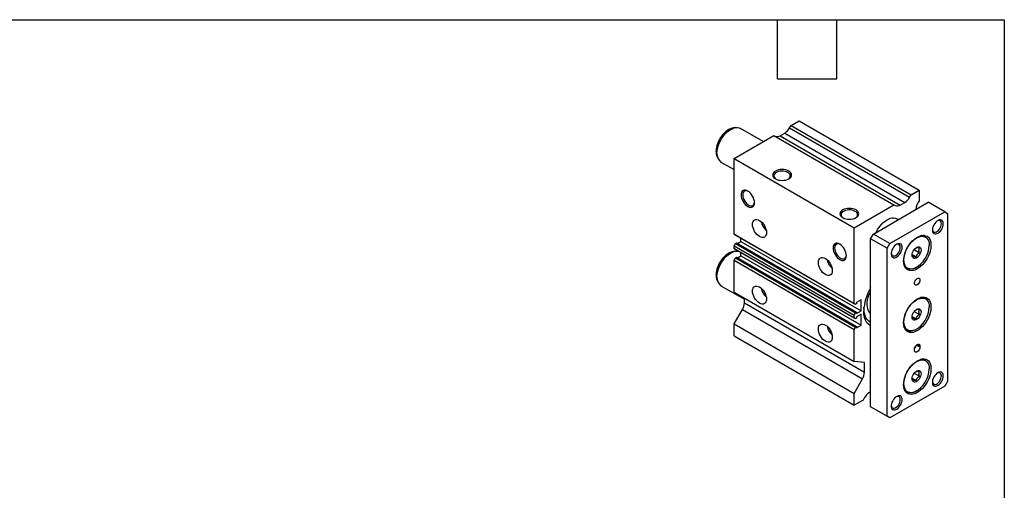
# Model space of a CAD drawing. Header units: millimetres. Extents: x 25 to 1092, y 25 to 838.
# Tile 5 of 5: x 585 to 1092, y 596 to 838. Entities that reach past the tile are written whole.
import ezdxf

# ---------------------------------------------------------------- set-up
doc = ezdxf.new("R2010")
doc.units = ezdxf.units.MM
doc.header["$LTSCALE"] = 4
doc.linetypes.add('SLD-Solid', pattern=[0])
doc.layers.add('TEXT', color=140, linetype='SLD-Solid', lineweight=25)

msp = doc.modelspace()

# ---------------------------------------------------------------- linework, layer by layer
for p, q in [((953.686, 782.61), (952.62, 782.465)), ((967.88, 775.422), (956.163, 782.186)), ((981.544, 782.465), (982.277, 783.733)), ((981.544, 782.465), (1043.416, 746.747)), ((982.277, 783.733), (986.519, 786.182)), ((982.277, 783.733), (1044.148, 748.015)), ((986.519, 786.182), (1048.391, 750.464)), ((952.932, 766.793), (973.438, 778.631)), ((973.438, 778.631), (1035.31, 742.913)), ((976.67, 778.455), (979.044, 779.826)), ((976.67, 778.455), (1038.542, 742.737)), ((979.044, 779.826), (1040.916, 744.108)), ((944.151, 767.794), (944.106, 767.908)), ((944.151, 767.794), (944.558, 766.799)), ((952.932, 727.746), (952.932, 766.793)), ((952.932, 766.793), (1014.803, 731.075)), ((946.164, 764.865), (952.932, 760.959)), ((1043.416, 746.747), (1044.148, 748.015)), ((1044.148, 748.015), (1048.391, 750.464)), ((1048.391, 750.464), (1048.391, 744.961)), ((1014.803, 731.075), (1035.31, 742.913)), ((1024.703, 727.809), (1052.987, 744.137)), ((1035.31, 742.913), (1036.042, 742.49)), ((1038.542, 742.737), (1040.916, 744.108)), ((1061.472, 739.239), (1052.987, 744.137)), ((1033.188, 722.911), (1061.472, 739.239)), ((1061.472, 739.239), (1062.887, 738.422)), ((1062.887, 738.422), (1062.887, 651.869)), ((1014.803, 692.028), (1014.803, 731.075)), ((1037.53, 735.214), (1036.774, 735.651)), ((952.932, 727.746), (1014.803, 692.028)), ((953.639, 727.337), (952.932, 727.746)), ((953.639, 727.337), (1015.511, 691.619)), ((1023.289, 725.36), (1024.703, 727.809)), ((1033.188, 722.911), (1024.703, 727.809)), ((1051.55, 726.544), (1050.519, 727.139)), ((952.932, 721.744), (953.639, 722.969)), ((952.932, 721.744), (1014.803, 686.026)), ((952.932, 720.389), (952.932, 721.744)), ((953.639, 722.969), (954.098, 723.234)), ((953.639, 722.969), (1015.511, 687.251)), ((954.098, 723.234), (1015.97, 687.516)), ((954.615, 722.936), (956.467, 724.006)), ((956.467, 724.006), (956.467, 725.704)), ((956.467, 724.006), (1018.339, 688.288)), ((1031.774, 720.461), (1023.289, 725.36)), ((1023.289, 638.806), (1023.289, 725.36)), ((1031.774, 720.461), (1033.188, 722.911)), ((953.686, 718.92), (952.62, 718.775)), ((952.932, 720.389), (1014.803, 684.671)), ((953.639, 719.98), (952.932, 720.389)), ((952.932, 714.387), (953.639, 715.612)), ((953.639, 719.98), (1015.511, 684.262)), ((953.639, 715.612), (954.098, 715.877)), ((953.639, 715.612), (1015.511, 679.894)), ((954.098, 715.877), (1015.97, 680.159)), ((954.608, 715.583), (956.467, 716.657)), ((956.467, 718.321), (956.163, 718.496)), ((956.467, 716.657), (956.467, 718.347)), ((956.467, 716.657), (1018.339, 680.939)), ((1031.774, 633.908), (1031.774, 720.461)), ((1044.692, 717.176), (1046.72, 716.005)), ((1045.769, 719.774), (1048.488, 718.204)), ((952.932, 714.387), (1014.803, 678.669)), ((952.932, 697.795), (952.932, 714.387)), ((1041.019, 710.684), (1042.05, 710.089)), ((944.151, 704.104), (944.106, 704.218)), ((944.151, 704.104), (944.558, 703.108)), ((946.164, 701.175), (958.235, 694.207)), ((952.932, 697.795), (1014.803, 662.077)), ((1051.55, 694.699), (1050.519, 695.294)), ((958.235, 692.341), (958.235, 694.733)), ((958.235, 692.341), (1020.107, 656.623)), ((1015.511, 691.619), (1014.803, 692.028)), ((1015.97, 691.885), (1015.511, 691.619)), ((1018.339, 693.84), (1015.97, 692.473)), ((1015.97, 692.473), (1015.97, 691.885)), ((1018.339, 688.288), (1018.339, 693.84)), ((952.932, 681.464), (957.199, 688.856)), ((957.199, 688.856), (1019.071, 653.138)), ((1014.803, 686.026), (1015.511, 687.251)), ((1014.803, 684.671), (1014.803, 686.026)), ((1015.511, 687.251), (1015.97, 687.516)), ((1015.97, 686.92), (1018.339, 688.288)), ((1015.97, 687.516), (1015.97, 686.92)), ((1018.339, 686.491), (1015.97, 685.124)), ((1015.97, 685.124), (1015.97, 684.528)), ((1018.339, 680.939), (1018.339, 686.491)), ((1044.692, 685.331), (1046.72, 684.16)), ((1045.769, 687.929), (1048.488, 686.359)), ((952.932, 681.464), (1014.803, 645.746)), ((952.932, 675.34), (952.932, 681.464)), ((1015.511, 684.262), (1014.803, 684.671)), ((1015.97, 684.528), (1015.511, 684.262)), ((1015.511, 679.894), (1015.97, 680.159)), ((1015.97, 679.571), (1018.339, 680.939)), ((1015.97, 680.159), (1015.97, 679.571)), ((952.932, 675.34), (1014.803, 639.622)), ((1014.803, 678.669), (1015.511, 679.894)), ((1014.803, 662.077), (1014.803, 678.669)), ((1041.019, 678.839), (1042.05, 678.244)), ((1047.013, 670.63), (1048.745, 669.63)), ((1047.33, 670.855), (1048.745, 670.038)), ((1048.745, 670.038), (1048.745, 669.63)), ((1045.916, 667.997), (1045.916, 668.405)), ((1020.107, 661.603), (1014.803, 662.077)), ((1020.107, 656.623), (1020.107, 661.603)), ((1051.55, 662.853), (1050.519, 663.449)), ((1045.769, 656.084), (1048.488, 654.514)), ((1014.803, 645.746), (1019.071, 653.138)), ((1044.692, 653.486), (1046.72, 652.315)), ((1062.887, 651.869), (1061.472, 649.419)), ((1014.803, 639.622), (1014.803, 645.746)), ((1023.289, 646.562), (1022.632, 646.183)), ((1061.472, 649.419), (1033.188, 633.091)), ((1041.019, 646.994), (1042.05, 646.398)), ((1019.4, 642.276), (1014.803, 639.622)), ((1020.132, 643.544), (1019.4, 642.276)), ((1031.774, 633.908), (1023.289, 638.806)), ((1024.703, 637.99), (1023.289, 638.806)), ((1033.188, 633.091), (1024.703, 637.99)), ((1033.188, 633.091), (1031.774, 633.908))]:
    msp.add_line(p, q)
at = {"flags": 128}
for points in [[(943.719, 770.249), (943.786, 771.365), (943.985, 772.536), (944.312, 773.738), (944.761, 774.946), (945.322, 776.135), (945.984, 777.281), (946.733, 778.362), (947.554, 779.354), (948.432, 780.238), (949.346, 780.996), (950.28, 781.612), (951.214, 782.074), (952.128, 782.372), (952.62, 782.465)], [(944.093, 769.444), (944.162, 770.62), (944.367, 771.853), (944.704, 773.118), (945.167, 774.391), (945.747, 775.647), (946.432, 776.862), (947.21, 778.013), (948.064, 779.075), (948.979, 780.03), (949.936, 780.858), (950.917, 781.544), (951.903, 782.073), (952.874, 782.436), (953.813, 782.626), (954.699, 782.638), (955.517, 782.473), (956.163, 782.186)], [(981.12, 760.206), (980.383, 760.555), (979.542, 760.815), (978.629, 760.974), (977.68, 761.028), (976.731, 760.974), (975.819, 760.815), (974.978, 760.555), (974.241, 760.206), (973.636, 759.78), (973.187, 759.295), (972.91, 758.768), (972.816, 758.22), (972.91, 757.673), (973.187, 757.146), (973.636, 756.66), (974.241, 756.235), (974.978, 755.886), (975.819, 755.626), (976.731, 755.466), (977.68, 755.412), (978.629, 755.466), (979.542, 755.626), (980.383, 755.886), (981.12, 756.235), (981.725, 756.66), (982.174, 757.146), (982.451, 757.673), (982.544, 758.22), (982.451, 758.768), (982.174, 759.295), (981.725, 759.78), (981.12, 760.206)], [(980.709, 759.494), (980.013, 759.82), (979.215, 760.054), (978.35, 760.188), (977.456, 760.215), (976.572, 760.134), (975.736, 759.949), (974.985, 759.667), (974.352, 759.302), (973.864, 758.868), (973.543, 758.386), (973.403, 757.875), (973.45, 757.359), (973.682, 756.86), (974.088, 756.399), (974.459, 756.117)], [(963.442, 743.986), (963.376, 744.799), (963.18, 745.657), (962.862, 746.527), (962.435, 747.376), (961.913, 748.171), (961.319, 748.881), (960.674, 749.479), (960.003, 749.943), (959.332, 750.254), (958.686, 750.401), (958.092, 750.377), (957.571, 750.184), (957.143, 749.829), (956.825, 749.326), (956.629, 748.694), (956.563, 747.957), (956.629, 747.144), (956.825, 746.286), (957.143, 745.416), (957.571, 744.567), (958.092, 743.772), (958.686, 743.062), (959.332, 742.464), (960.003, 742), (960.674, 741.689), (961.319, 741.542), (961.913, 741.566), (962.435, 741.759), (962.862, 742.114), (963.18, 742.617), (963.376, 743.249), (963.442, 743.986)], [(960.215, 749.813), (960.097, 749.87), (959.478, 750.075), (958.899, 750.112), (958.387, 749.977), (957.963, 749.679), (957.647, 749.228), (957.451, 748.646), (957.385, 747.957), (957.451, 747.192), (957.647, 746.383), (957.963, 745.567), (958.387, 744.78), (958.899, 744.054), (959.478, 743.423), (960.097, 742.913), (960.73, 742.548), (961.349, 742.342), (961.928, 742.306), (962.44, 742.44), (962.864, 742.739), (963.18, 743.189), (963.376, 743.771), (963.435, 744.234)], [(1015.768, 740.204), (1015.031, 740.553), (1014.19, 740.813), (1013.277, 740.972), (1012.329, 741.026), (1011.38, 740.972), (1010.467, 740.813), (1009.626, 740.553), (1008.889, 740.204), (1008.284, 739.778), (1007.835, 739.293), (1007.558, 738.766), (1007.465, 738.218), (1007.558, 737.671), (1007.835, 737.144), (1008.284, 736.658), (1008.889, 736.233), (1009.626, 735.884), (1010.467, 735.624), (1011.38, 735.464), (1012.329, 735.41), (1013.277, 735.464), (1014.19, 735.624), (1015.031, 735.884), (1015.768, 736.233), (1016.373, 736.658), (1016.822, 737.144), (1017.099, 737.671), (1017.193, 738.218), (1017.099, 738.766), (1016.822, 739.293), (1016.373, 739.778), (1015.768, 740.204)], [(1015.357, 739.492), (1014.661, 739.818), (1013.863, 740.052), (1012.999, 740.186), (1012.104, 740.213), (1011.22, 740.132), (1010.384, 739.947), (1009.633, 739.665), (1009, 739.3), (1008.512, 738.866), (1008.191, 738.384), (1008.051, 737.873), (1008.098, 737.357), (1008.33, 736.858), (1008.737, 736.397), (1009.107, 736.115)], [(1026.118, 728.626), (1026.357, 729.112), (1027.043, 730.327), (1027.82, 731.477), (1028.674, 732.54), (1029.589, 733.495), (1030.546, 734.323), (1031.527, 735.008), (1032.513, 735.538), (1033.485, 735.901), (1034.423, 736.09), (1035.31, 736.103), (1036.127, 735.938), (1036.774, 735.651)], [(962.407, 732.744), (962.476, 733.516), (962.681, 734.179), (963.015, 734.707), (963.463, 735.079), (964.01, 735.281), (964.633, 735.306), (965.31, 735.152), (966.013, 734.826), (966.717, 734.34), (967.393, 733.713), (968.017, 732.968), (968.563, 732.134), (969.012, 731.245), (969.345, 730.332), (969.55, 729.433), (969.619, 728.58), (969.55, 727.808), (969.345, 727.145), (969.012, 726.617), (968.563, 726.245), (968.017, 726.043), (967.393, 726.018), (966.717, 726.171), (966.013, 726.498), (965.31, 726.984), (964.633, 727.611), (964.01, 728.356), (963.463, 729.189), (963.015, 730.079), (962.681, 730.992), (962.476, 731.891), (962.407, 732.744)], [(1055.12, 730.144), (1055.177, 729.791), (1055.378, 729.296), (1055.7, 728.943), (1056.124, 728.754), (1056.625, 728.74), (1057.175, 728.901), (1057.742, 729.228), (1058.292, 729.702), (1058.794, 730.295), (1059.218, 730.974), (1059.539, 731.698), (1059.74, 732.426), (1059.809, 733.115)], [(1060.765, 733.115), (1060.699, 733.779), (1060.504, 734.335), (1060.189, 734.758), (1059.768, 735.028), (1059.262, 735.132), (1058.694, 735.066), (1058.09, 734.832), (1057.479, 734.441), (1056.89, 733.912), (1056.35, 733.269), (1055.884, 732.543), (1055.513, 731.767), (1055.257, 730.977), (1055.125, 730.212), (1055.125, 729.506), (1055.257, 728.892), (1055.513, 728.399), (1055.884, 728.05), (1056.35, 727.862), (1056.89, 727.843), (1057.479, 727.995), (1058.09, 728.309), (1058.694, 728.772), (1059.262, 729.361), (1059.768, 730.05), (1060.189, 730.805), (1060.504, 731.592), (1060.699, 732.374), (1060.765, 733.115)], [(1059.809, 733.115), (1059.74, 733.725), (1059.539, 734.22), (1059.218, 734.573), (1058.794, 734.762), (1058.292, 734.777), (1057.742, 734.616), (1057.686, 734.591)], [(1040.259, 713.928), (1040.328, 715.104), (1040.533, 716.337), (1040.871, 717.602), (1041.334, 718.875), (1041.914, 720.132), (1042.599, 721.347), (1043.376, 722.497), (1044.231, 723.56), (1045.145, 724.514), (1046.102, 725.343), (1047.084, 726.028), (1048.069, 726.557), (1049.041, 726.92), (1049.979, 727.11), (1050.866, 727.122), (1051.684, 726.958), (1052.417, 726.619), (1053.051, 726.112), (1053.574, 725.448), (1053.975, 724.639), (1054.247, 723.701), (1054.384, 722.652), (1054.384, 721.512), (1054.247, 720.305), (1053.975, 719.053), (1053.574, 717.781), (1053.051, 716.513), (1052.417, 715.274), (1051.684, 714.089), (1050.866, 712.98), (1049.979, 711.968), (1049.041, 711.075), (1048.069, 710.316), (1047.084, 709.707), (1046.102, 709.26), (1045.145, 708.983), (1044.231, 708.882), (1043.376, 708.958), (1042.599, 709.21), (1041.914, 709.634), (1041.334, 710.221), (1040.871, 710.96), (1040.533, 711.835), (1040.328, 712.831), (1040.259, 713.928)], [(1040.436, 714.438), (1040.503, 715.552), (1040.701, 716.719), (1041.027, 717.917), (1041.474, 719.121), (1042.034, 720.307), (1042.694, 721.45), (1043.441, 722.527), (1044.26, 723.516), (1045.134, 724.397), (1046.046, 725.153), (1046.977, 725.767), (1047.908, 726.228), (1048.82, 726.525), (1049.024, 726.569)], [(1049.024, 726.569), (1049.694, 726.653), (1050.513, 726.609), (1051.26, 726.395), (1051.92, 726.014), (1052.479, 725.474), (1052.926, 724.786), (1053.253, 723.965), (1053.451, 723.026), (1053.517, 722.085)], [(1010.818, 716.636), (1010.752, 717.449), (1010.556, 718.307), (1010.239, 719.177), (1009.811, 720.026), (1009.29, 720.821), (1008.695, 721.531), (1008.05, 722.13), (1007.379, 722.593), (1006.708, 722.905), (1006.063, 723.051), (1005.468, 723.027), (1004.947, 722.834), (1004.519, 722.479), (1004.201, 721.976), (1004.006, 721.344), (1003.939, 720.607), (1004.006, 719.794), (1004.201, 718.936), (1004.519, 718.066), (1004.947, 717.217), (1005.468, 716.423), (1006.063, 715.712), (1006.708, 715.114), (1007.379, 714.65), (1008.05, 714.339), (1008.695, 714.193), (1009.29, 714.216), (1009.811, 714.409), (1010.239, 714.764), (1010.556, 715.268), (1010.752, 715.9), (1010.818, 716.636)], [(1007.591, 722.463), (1007.473, 722.52), (1006.854, 722.725), (1006.275, 722.762), (1005.763, 722.628), (1005.339, 722.329), (1005.023, 721.879), (1004.827, 721.296), (1004.761, 720.607), (1004.827, 719.842), (1005.023, 719.034), (1005.339, 718.218), (1005.763, 717.43), (1006.275, 716.704), (1006.854, 716.073), (1007.473, 715.564), (1008.106, 715.198), (1008.726, 714.993), (1009.304, 714.956), (1009.816, 715.09), (1010.24, 715.389), (1010.556, 715.839), (1010.752, 716.422), (1010.812, 716.885)], [(1033.906, 717.898), (1033.964, 717.545), (1034.164, 717.05), (1034.486, 716.697), (1034.91, 716.508), (1035.412, 716.493), (1035.962, 716.654), (1036.529, 716.981), (1037.079, 717.456), (1037.58, 718.049), (1038.004, 718.728), (1038.326, 719.452), (1038.527, 720.18), (1038.595, 720.869)], [(1039.552, 720.869), (1039.486, 721.533), (1039.291, 722.089), (1038.975, 722.512), (1038.555, 722.782), (1038.049, 722.886), (1037.48, 722.82), (1036.877, 722.586), (1036.266, 722.195), (1035.677, 721.666), (1035.136, 721.023), (1034.67, 720.297), (1034.3, 719.521), (1034.043, 718.731), (1033.912, 717.966), (1033.912, 717.259), (1034.043, 716.646), (1034.3, 716.153), (1034.67, 715.804), (1035.136, 715.616), (1035.677, 715.597), (1036.266, 715.748), (1036.877, 716.063), (1037.48, 716.526), (1038.049, 717.115), (1038.555, 717.804), (1038.975, 718.559), (1039.291, 719.346), (1039.486, 720.128), (1039.552, 720.869)], [(1038.595, 720.869), (1038.527, 721.479), (1038.326, 721.974), (1038.004, 722.327), (1037.58, 722.516), (1037.079, 722.53), (1036.529, 722.369), (1036.473, 722.344)], [(1049.275, 719.541), (1049.208, 718.867), (1049.012, 718.156), (1048.697, 717.447), (1048.282, 716.784), (1047.792, 716.203), (1047.254, 715.74), (1046.7, 715.42), (1046.162, 715.262), (1045.671, 715.276), (1045.257, 715.461), (1044.942, 715.806), (1044.745, 716.291), (1044.679, 716.887), (1044.745, 717.561), (1044.942, 718.273), (1045.257, 718.981), (1045.671, 719.644), (1046.162, 720.225), (1046.7, 720.689), (1047.254, 721.008), (1047.792, 721.166), (1048.282, 721.152), (1048.697, 720.967), (1049.012, 720.622), (1049.208, 720.137), (1049.275, 719.541)], [(943.719, 706.558), (943.786, 707.675), (943.985, 708.846), (944.312, 710.048), (944.761, 711.256), (945.322, 712.445), (945.984, 713.591), (946.733, 714.672), (947.554, 715.664), (948.432, 716.548), (949.346, 717.306), (950.28, 717.922), (951.214, 718.384), (952.128, 718.682), (952.62, 718.775)], [(944.093, 705.754), (944.162, 706.93), (944.367, 708.162), (944.704, 709.428), (945.167, 710.701), (945.747, 711.957), (946.432, 713.172), (947.21, 714.322), (948.064, 715.385), (948.979, 716.34), (949.936, 717.168), (950.917, 717.854), (951.903, 718.383), (952.874, 718.746), (953.813, 718.936), (954.699, 718.948), (955.517, 718.783), (956.163, 718.496)], [(996.348, 713.15), (996.417, 713.922), (996.622, 714.585), (996.956, 715.113), (997.404, 715.485), (997.951, 715.687), (998.574, 715.712), (999.251, 715.559), (999.954, 715.232), (1000.658, 714.746), (1001.334, 714.119), (1001.958, 713.374), (1002.504, 712.541), (1002.953, 711.651), (1003.286, 710.738), (1003.491, 709.839), (1003.56, 708.986), (1003.491, 708.214), (1003.286, 707.551), (1002.953, 707.024), (1002.504, 706.651), (1001.958, 706.449), (1001.334, 706.424), (1000.658, 706.578), (999.954, 706.904), (999.251, 707.39), (998.574, 708.017), (997.951, 708.762), (997.404, 709.596), (996.956, 710.486), (996.622, 711.398), (996.417, 712.298), (996.348, 713.15)], [(1046.172, 710.254), (1046.046, 710.201), (1045.134, 709.903), (1044.26, 709.775), (1043.441, 709.819), (1042.694, 710.033), (1042.034, 710.414), (1041.474, 710.954), (1041.027, 711.642), (1040.701, 712.463), (1040.503, 713.402), (1040.436, 714.438)], [(1046.89, 710.612), (1046.8, 710.559), (1045.844, 710.086), (1044.907, 709.781), (1044.009, 709.649), (1043.168, 709.694), (1042.401, 709.914), (1041.723, 710.306), (1041.149, 710.86), (1040.69, 711.566), (1040.474, 712.054)], [(962.407, 698.449), (962.476, 699.221), (962.681, 699.884), (963.015, 700.412), (963.463, 700.784), (964.01, 700.986), (964.633, 701.011), (965.31, 700.858), (966.013, 700.532), (966.717, 700.045), (967.393, 699.418), (968.017, 698.673), (968.563, 697.84), (969.012, 696.95), (969.345, 696.037), (969.55, 695.138), (969.619, 694.285), (969.55, 693.513), (969.345, 692.85), (969.012, 692.323), (968.563, 691.95), (968.017, 691.748), (967.393, 691.723), (966.717, 691.877), (966.013, 692.203), (965.31, 692.689), (964.633, 693.317), (964.01, 694.061), (963.463, 694.895), (963.015, 695.785), (962.681, 696.697), (962.476, 697.597), (962.407, 698.449)], [(1045.916, 702.496), (1045.985, 703.04), (1046.186, 703.612), (1046.499, 704.154), (1046.893, 704.613), (1047.33, 704.945), (1047.767, 705.118), (1048.162, 705.113), (1048.474, 704.933), (1048.675, 704.593), (1048.745, 704.129), (1048.675, 703.584), (1048.474, 703.013), (1048.162, 702.471), (1047.767, 702.011), (1047.33, 701.679), (1046.893, 701.507), (1046.499, 701.511), (1046.186, 701.692), (1045.985, 702.031), (1045.916, 702.496)], [(1023.289, 686.851), (1022.699, 687.488), (1022.217, 688.276), (1021.857, 689.198), (1021.625, 690.237), (1021.525, 691.377), (1021.559, 692.599), (1021.725, 693.883), (1022.021, 695.208), (1022.443, 696.551), (1022.983, 697.892), (1023.289, 698.542)], [(1040.259, 682.083), (1040.328, 683.259), (1040.533, 684.492), (1040.871, 685.757), (1041.334, 687.03), (1041.914, 688.286), (1042.599, 689.502), (1043.376, 690.652), (1044.231, 691.714), (1045.145, 692.669), (1046.102, 693.497), (1047.084, 694.183), (1048.069, 694.712), (1049.041, 695.075), (1049.979, 695.265), (1050.866, 695.277), (1051.684, 695.112), (1052.417, 694.773), (1053.051, 694.267), (1053.574, 693.603), (1053.975, 692.793), (1054.247, 691.855), (1054.384, 690.807), (1054.384, 689.667), (1054.247, 688.46), (1053.975, 687.208), (1053.574, 685.936), (1053.051, 684.668), (1052.417, 683.429), (1051.684, 682.244), (1050.866, 681.134), (1049.979, 680.123), (1049.041, 679.23), (1048.069, 678.471), (1047.084, 677.862), (1046.102, 677.415), (1045.145, 677.138), (1044.231, 677.036), (1043.376, 677.113), (1042.599, 677.365), (1041.914, 677.789), (1041.334, 678.376), (1040.871, 679.115), (1040.533, 679.99), (1040.328, 680.986), (1040.259, 682.083)], [(1040.436, 682.593), (1040.503, 683.706), (1040.701, 684.874), (1041.027, 686.072), (1041.474, 687.276), (1042.034, 688.462), (1042.694, 689.604), (1043.441, 690.682), (1044.26, 691.671), (1045.134, 692.552), (1046.046, 693.308), (1046.977, 693.922), (1047.908, 694.382), (1048.82, 694.68), (1049.024, 694.724)], [(1049.024, 694.724), (1049.694, 694.808), (1050.513, 694.764), (1051.26, 694.55), (1051.92, 694.169), (1052.479, 693.629), (1052.926, 692.941), (1053.253, 692.12), (1053.451, 691.181), (1053.517, 690.239)], [(1023.275, 680.423), (1022.941, 680.631), (1022.125, 681.297), (1021.417, 682.12), (1020.827, 683.09), (1020.361, 684.197), (1020.025, 685.428), (1019.821, 686.77), (1019.753, 688.206)], [(1022.951, 682.481), (1022.15, 683.073), (1021.455, 683.824), (1020.877, 684.723), (1020.421, 685.76), (1020.093, 686.921), (1019.898, 688.193), (1019.838, 689.559), (1019.847, 689.989)], [(1049.275, 687.696), (1049.208, 687.022), (1049.012, 686.31), (1048.697, 685.602), (1048.282, 684.939), (1047.792, 684.358), (1047.254, 683.895), (1046.7, 683.575), (1046.162, 683.417), (1045.671, 683.431), (1045.257, 683.616), (1044.942, 683.961), (1044.745, 684.446), (1044.679, 685.042), (1044.745, 685.716), (1044.942, 686.428), (1045.257, 687.136), (1045.671, 687.799), (1046.162, 688.38), (1046.7, 688.843), (1047.254, 689.163), (1047.792, 689.321), (1048.282, 689.307), (1048.697, 689.122), (1049.012, 688.777), (1049.208, 688.292), (1049.275, 687.696)], [(996.348, 678.855), (996.417, 679.628), (996.622, 680.29), (996.956, 680.818), (997.404, 681.19), (997.951, 681.393), (998.574, 681.417), (999.251, 681.264), (999.954, 680.938), (1000.658, 680.452), (1001.334, 679.824), (1001.958, 679.079), (1002.504, 678.246), (1002.953, 677.356), (1003.286, 676.444), (1003.491, 675.544), (1003.56, 674.692), (1003.491, 673.919), (1003.286, 673.256), (1002.953, 672.729), (1002.504, 672.357), (1001.958, 672.154), (1001.334, 672.129), (1000.658, 672.283), (999.954, 672.609), (999.251, 673.095), (998.574, 673.723), (997.951, 674.467), (997.404, 675.301), (996.956, 676.191), (996.622, 677.103), (996.417, 678.003), (996.348, 678.855)], [(1023.289, 682.353), (1023.222, 682.368), (1022.951, 682.481)], [(1046.172, 678.409), (1046.046, 678.356), (1045.134, 678.058), (1044.26, 677.93), (1043.441, 677.974), (1042.694, 678.188), (1042.034, 678.569), (1041.474, 679.109), (1041.027, 679.797), (1040.701, 680.618), (1040.503, 681.557), (1040.436, 682.593)], [(1046.89, 678.767), (1046.8, 678.714), (1045.844, 678.241), (1044.907, 677.936), (1044.009, 677.804), (1043.168, 677.849), (1042.401, 678.069), (1041.723, 678.46), (1041.149, 679.015), (1040.69, 679.721), (1040.474, 680.209)], [(1045.916, 668.405), (1045.985, 668.95), (1046.186, 669.521), (1046.499, 670.063), (1046.893, 670.523), (1047.33, 670.855), (1047.767, 671.027), (1048.162, 671.023), (1048.474, 670.842), (1048.675, 670.503), (1048.745, 670.038)], [(1046.466, 670.015), (1046.353, 669.739), (1046.073, 669.244)], [(1048.745, 669.63), (1048.675, 669.085), (1048.474, 668.514), (1048.162, 667.972), (1047.767, 667.513), (1047.33, 667.18), (1046.893, 667.008), (1046.499, 667.012), (1046.186, 667.193), (1045.985, 667.532), (1045.916, 667.997)], [(1040.259, 650.238), (1040.328, 651.414), (1040.533, 652.647), (1040.871, 653.912), (1041.334, 655.185), (1041.914, 656.441), (1042.599, 657.656), (1043.376, 658.807), (1044.231, 659.869), (1045.145, 660.824), (1046.102, 661.652), (1047.084, 662.338), (1048.069, 662.867), (1049.041, 663.23), (1049.979, 663.42), (1050.866, 663.432), (1051.684, 663.267), (1052.417, 662.928), (1053.051, 662.422), (1053.574, 661.757), (1053.975, 660.948), (1054.247, 660.01), (1054.384, 658.961), (1054.384, 657.822), (1054.247, 656.615), (1053.975, 655.363), (1053.574, 654.091), (1053.051, 652.823), (1052.417, 651.584), (1051.684, 650.399), (1050.866, 649.289), (1049.979, 648.278), (1049.041, 647.384), (1048.069, 646.626), (1047.084, 646.017), (1046.102, 645.57), (1045.145, 645.293), (1044.231, 645.191), (1043.376, 645.268), (1042.599, 645.52), (1041.914, 645.944), (1041.334, 646.531), (1040.871, 647.27), (1040.533, 648.145), (1040.328, 649.141), (1040.259, 650.238)], [(1040.436, 650.748), (1040.503, 651.861), (1040.701, 653.029), (1041.027, 654.227), (1041.474, 655.431), (1042.034, 656.616), (1042.694, 657.759), (1043.441, 658.836), (1044.26, 659.826), (1045.134, 660.707), (1046.046, 661.463), (1046.977, 662.077), (1047.908, 662.537), (1048.82, 662.835), (1049.024, 662.879)], [(1049.024, 662.879), (1049.694, 662.963), (1050.513, 662.919), (1051.26, 662.705), (1051.92, 662.324), (1052.479, 661.784), (1052.926, 661.096), (1053.253, 660.275), (1053.451, 659.336), (1053.517, 658.394)], [(1049.275, 655.851), (1049.208, 655.177), (1049.012, 654.465), (1048.697, 653.757), (1048.282, 653.094), (1047.792, 652.513), (1047.254, 652.049), (1046.7, 651.73), (1046.162, 651.572), (1045.671, 651.586), (1045.257, 651.771), (1044.942, 652.116), (1044.745, 652.601), (1044.679, 653.197), (1044.745, 653.871), (1044.942, 654.582), (1045.257, 655.291), (1045.671, 655.954), (1046.162, 656.535), (1046.7, 656.998), (1047.254, 657.318), (1047.792, 657.476), (1048.282, 657.462), (1048.697, 657.277), (1049.012, 656.932), (1049.208, 656.447), (1049.275, 655.851)], [(1055.12, 651.757), (1055.177, 651.403), (1055.378, 650.908), (1055.7, 650.555), (1056.124, 650.366), (1056.625, 650.352), (1057.175, 650.513), (1057.742, 650.84), (1058.292, 651.314), (1058.794, 651.907), (1059.218, 652.586), (1059.539, 653.31), (1059.74, 654.038), (1059.809, 654.727)], [(1060.765, 654.727), (1060.699, 655.391), (1060.504, 655.947), (1060.189, 656.37), (1059.768, 656.64), (1059.262, 656.745), (1058.694, 656.678), (1058.09, 656.444), (1057.479, 656.053), (1056.89, 655.524), (1056.35, 654.881), (1055.884, 654.155), (1055.513, 653.379), (1055.257, 652.59), (1055.125, 651.824), (1055.125, 651.118), (1055.257, 650.504), (1055.513, 650.011), (1055.884, 649.662), (1056.35, 649.474), (1056.89, 649.455), (1057.479, 649.607), (1058.09, 649.921), (1058.694, 650.384), (1059.262, 650.973), (1059.768, 651.662), (1060.189, 652.417), (1060.504, 653.204), (1060.699, 653.987), (1060.765, 654.727)], [(1059.809, 654.727), (1059.74, 655.337), (1059.539, 655.833), (1059.218, 656.185), (1058.794, 656.374), (1058.292, 656.389), (1057.742, 656.228), (1057.686, 656.203)], [(1046.172, 646.564), (1046.046, 646.51), (1045.134, 646.213), (1044.26, 646.085), (1043.441, 646.129), (1042.694, 646.343), (1042.034, 646.724), (1041.474, 647.264), (1041.027, 647.952), (1040.701, 648.773), (1040.503, 649.712), (1040.436, 650.748)], [(1046.89, 646.922), (1046.8, 646.869), (1045.844, 646.396), (1044.907, 646.09), (1044.009, 645.959), (1043.168, 646.004), (1042.401, 646.224), (1041.723, 646.615), (1041.149, 647.17), (1040.69, 647.876), (1040.474, 648.364)], [(1033.906, 639.51), (1033.964, 639.157), (1034.164, 638.662), (1034.486, 638.309), (1034.91, 638.12), (1035.412, 638.106), (1035.962, 638.267), (1036.529, 638.594), (1037.079, 639.068), (1037.58, 639.661), (1038.004, 640.34), (1038.326, 641.064), (1038.527, 641.792), (1038.595, 642.481)], [(1039.552, 642.481), (1039.486, 643.145), (1039.291, 643.701), (1038.975, 644.124), (1038.555, 644.394), (1038.049, 644.498), (1037.48, 644.432), (1036.877, 644.198), (1036.266, 643.807), (1035.677, 643.278), (1035.136, 642.635), (1034.67, 641.909), (1034.3, 641.133), (1034.043, 640.343), (1033.912, 639.578), (1033.912, 638.871), (1034.043, 638.258), (1034.3, 637.765), (1034.67, 637.416), (1035.136, 637.228), (1035.677, 637.209), (1036.266, 637.361), (1036.877, 637.675), (1037.48, 638.138), (1038.049, 638.727), (1038.555, 639.416), (1038.975, 640.171), (1039.291, 640.958), (1039.486, 641.74), (1039.552, 642.481)], [(1038.595, 642.481), (1038.527, 643.091), (1038.326, 643.586), (1038.004, 643.939), (1037.58, 644.128), (1037.079, 644.143), (1036.529, 643.982), (1036.473, 643.956)]]:
    msp.add_lwpolyline(points, dxfattribs=at)
for centre, radius, start, end in [((975.227, 785.946), 7.213, 301.95467, 331.14439), ((975.205, 780.499), 2.515, 245.68605, 305.61817), ((950.183, 770.115), 6.465, 178.82075, 199.96378), ((949.069, 768.938), 5.002, 174.19266, 234.49516), ((980.067, 757.763), 1.846, 296.89079, 69.64496), ((1037.099, 750.228), 7.213, 301.95467, 331.14439), ((1037.077, 744.782), 2.515, 245.68605, 305.61817), ((1054.29, 740.051), 7.674, 140.22793, 177.36071), ((1014.715, 737.761), 1.846, 296.89079, 69.64496), ((975.009, 735.855), 8.278, 191.64424, 228.35039), ((1049.776, 723.291), 3.705, 61.39904, 101.15836), ((1039.739, 722.443), 13.783, 297.82284, 358.50787), ((1008.95, 716.261), 8.278, 191.64424, 228.35039), ((950.183, 706.425), 6.465, 178.82075, 199.96378), ((949.069, 705.247), 5.002, 174.19266, 234.49516), ((975.009, 701.561), 8.278, 191.64424, 228.35039), ((1044.464, 687.311), 24.727, 148.91054, 177.92582), ((951.025, 692.587), 7.214, 328.85627, 358.0435), ((1039.739, 690.598), 13.783, 297.82284, 358.50787), ((1049.776, 691.446), 3.705, 61.39904, 101.15836), ((1008.95, 681.967), 8.278, 191.64424, 228.35039), ((1022.441, 684.68), 1.731, 264.79896, 299.30383), ((1049.776, 659.601), 3.705, 61.39904, 101.15836), ((1012.897, 656.869), 7.214, 328.85627, 358.0435), ((1039.739, 658.753), 13.783, 297.82284, 358.50787), ((1026.449, 640.063), 7.213, 121.95467, 151.14439)]:
    msp.add_arc(centre, radius, start, end)
for points, knots in [([(952.564, 782.44), (952.364, 782.411), (951.853, 782.337), (951.023, 782.042), (950.08, 781.582), (949.147, 780.97), (948.242, 780.228), (947.385, 779.371), (946.589, 778.418), (945.867, 777.385), (945.229, 776.29), (944.686, 775.152), (944.248, 773.987), (943.925, 772.815), (943.71, 771.63), (943.682, 770.865), (943.668, 770.473)], [0, 0, 0, 0, 0.0451332, 0.1156042, 0.1879873, 0.2614492, 0.3351724, 0.4087207, 0.482024, 0.555139, 0.6281763, 0.7012684, 0.774513, 0.8480539, 0.9220306, 1, 1, 1, 1]), ([(943.668, 770.473), (943.672, 770.275), (943.684, 769.708), (943.799, 768.841), (944.005, 768.226), (944.104, 767.932)], [0, 0, 0, 0, 0.2184844, 0.6266306, 1, 1, 1, 1]), ([(1048.488, 720.561), (1048.27, 720.62), (1048.061, 720.672), (1047.769, 720.733), (1047.675, 720.751), (1047.496, 720.78), (1047.411, 720.791), (1047.179, 720.812), (1047.054, 720.81), (1046.853, 720.78), (1046.779, 720.753), (1046.72, 720.72)], [0, 0, 0, 0, 0.25, 0.25, 0.375, 0.375, 0.5, 0.5, 0.75, 0.75, 1, 1, 1, 1]), ([(952.564, 718.75), (952.364, 718.721), (951.853, 718.646), (951.023, 718.352), (950.08, 717.892), (949.147, 717.28), (948.242, 716.538), (947.385, 715.681), (946.589, 714.727), (945.867, 713.695), (945.229, 712.6), (944.686, 711.462), (944.248, 710.297), (943.925, 709.125), (943.71, 707.94), (943.682, 707.175), (943.668, 706.782)], [0, 0, 0, 0, 0.0451332, 0.1156042, 0.1879873, 0.2614492, 0.3351724, 0.4087207, 0.482024, 0.555139, 0.6281763, 0.7012684, 0.774513, 0.8480539, 0.9220306, 1, 1, 1, 1]), ([(1044.72, 717.239), (1044.727, 717.108), (1044.744, 716.767), (1044.873, 716.394), (1044.952, 716.163)], [0, 0, 0, 0, 0.3828712, 1, 1, 1, 1]), ([(1044.952, 716.163), (1045.011, 716.197), (1045.084, 716.223), (1045.231, 716.246), (1045.286, 716.25), (1045.411, 716.252), (1045.482, 716.249), (1045.713, 716.229), (1045.892, 716.2), (1046.289, 716.116), (1046.501, 716.064), (1046.72, 716.005)], [0, 0, 0, 0, 0.25, 0.25, 0.375, 0.375, 0.5, 0.5, 0.75, 0.75, 1, 1, 1, 1]), ([(1046.72, 716.005), (1046.778, 716.223), (1046.852, 716.438), (1046.999, 716.753), (1047.054, 716.857), (1047.179, 717.061), (1047.25, 717.162), (1047.481, 717.451), (1047.66, 717.624), (1048.057, 717.94), (1048.269, 718.078), (1048.488, 718.204)], [0, 0, 0, 0, 0.25, 0.25, 0.375, 0.375, 0.5, 0.5, 0.75, 0.75, 1, 1, 1, 1]), ([(1048.488, 718.204), (1048.408, 718.435), (1048.34, 718.662), (1048.267, 718.997), (1048.248, 719.107), (1048.222, 719.325), (1048.214, 719.433), (1048.214, 719.742), (1048.241, 719.929), (1048.339, 720.271), (1048.407, 720.423), (1048.488, 720.561)], [0, 0, 0, 0, 0.25, 0.25, 0.375, 0.375, 0.5, 0.5, 0.75, 0.75, 1, 1, 1, 1]), ([(943.668, 706.782), (943.672, 706.585), (943.684, 706.018), (943.799, 705.15), (944.005, 704.536), (944.104, 704.242)], [0, 0, 0, 0, 0.21848438, 0.62663063, 1, 1, 1, 1]), ([(1044.72, 685.394), (1044.727, 685.263), (1044.744, 684.922), (1044.873, 684.549), (1044.952, 684.318)], [0, 0, 0, 0, 0.3828712, 1, 1, 1, 1]), ([(1048.488, 688.716), (1048.27, 688.775), (1048.061, 688.827), (1047.769, 688.888), (1047.675, 688.906), (1047.496, 688.935), (1047.411, 688.946), (1047.179, 688.967), (1047.054, 688.965), (1046.853, 688.935), (1046.779, 688.908), (1046.72, 688.874)], [0, 0, 0, 0, 0.25, 0.25, 0.375, 0.375, 0.5, 0.5, 0.75, 0.75, 1, 1, 1, 1]), ([(1046.72, 684.16), (1046.778, 684.378), (1046.852, 684.593), (1046.999, 684.908), (1047.054, 685.011), (1047.179, 685.216), (1047.25, 685.317), (1047.481, 685.606), (1047.66, 685.779), (1048.057, 686.094), (1048.269, 686.233), (1048.488, 686.359)], [0, 0, 0, 0, 0.25, 0.25, 0.375, 0.375, 0.5, 0.5, 0.75, 0.75, 1, 1, 1, 1]), ([(1048.488, 686.359), (1048.408, 686.589), (1048.34, 686.817), (1048.267, 687.151), (1048.248, 687.262), (1048.222, 687.48), (1048.214, 687.588), (1048.214, 687.897), (1048.241, 688.084), (1048.339, 688.426), (1048.407, 688.577), (1048.488, 688.716)], [0, 0, 0, 0, 0.25, 0.25, 0.375, 0.375, 0.5, 0.5, 0.75, 0.75, 1, 1, 1, 1]), ([(1044.952, 684.318), (1045.011, 684.352), (1045.084, 684.378), (1045.231, 684.401), (1045.286, 684.405), (1045.411, 684.407), (1045.482, 684.404), (1045.713, 684.384), (1045.892, 684.355), (1046.289, 684.271), (1046.501, 684.219), (1046.72, 684.16)], [0, 0, 0, 0, 0.25, 0.25, 0.375, 0.375, 0.5, 0.5, 0.75, 0.75, 1, 1, 1, 1]), ([(1048.488, 656.871), (1048.27, 656.93), (1048.061, 656.981), (1047.769, 657.043), (1047.675, 657.061), (1047.496, 657.09), (1047.411, 657.101), (1047.179, 657.122), (1047.054, 657.12), (1046.853, 657.09), (1046.779, 657.063), (1046.72, 657.029)], [0, 0, 0, 0, 0.25, 0.25, 0.375, 0.375, 0.5, 0.5, 0.75, 0.75, 1, 1, 1, 1]), ([(1048.488, 654.514), (1048.408, 654.744), (1048.34, 654.972), (1048.267, 655.306), (1048.248, 655.417), (1048.222, 655.635), (1048.214, 655.743), (1048.214, 656.052), (1048.241, 656.239), (1048.339, 656.581), (1048.407, 656.732), (1048.488, 656.871)], [0, 0, 0, 0, 0.25, 0.25, 0.375, 0.375, 0.5, 0.5, 0.75, 0.75, 1, 1, 1, 1]), ([(1044.72, 653.549), (1044.727, 653.418), (1044.744, 653.077), (1044.873, 652.703), (1044.952, 652.473)], [0, 0, 0, 0, 0.3828712, 1, 1, 1, 1]), ([(1044.952, 652.473), (1045.011, 652.507), (1045.084, 652.533), (1045.231, 652.556), (1045.286, 652.56), (1045.411, 652.562), (1045.482, 652.559), (1045.713, 652.539), (1045.892, 652.51), (1046.289, 652.426), (1046.501, 652.374), (1046.72, 652.315)], [0, 0, 0, 0, 0.25, 0.25, 0.375, 0.375, 0.5, 0.5, 0.75, 0.75, 1, 1, 1, 1]), ([(1046.72, 652.315), (1046.778, 652.533), (1046.852, 652.748), (1046.999, 653.063), (1047.054, 653.166), (1047.179, 653.371), (1047.25, 653.472), (1047.481, 653.761), (1047.66, 653.934), (1048.057, 654.249), (1048.269, 654.388), (1048.488, 654.514)], [0, 0, 0, 0, 0.25, 0.25, 0.375, 0.375, 0.5, 0.5, 0.75, 0.75, 1, 1, 1, 1])]:
    msp.add_open_spline(points, degree=3, knots=knots)
at = {"layer": 'TEXT'}
for p, q in [((25.4, 838.2), (1092.2, 838.2)), ((975.36, 807.72), (975.36, 838.2)), ((1005.84, 807.72), (1005.84, 838.2)), ((1092.2, 838.2), (1092.2, 25.4)), ((975.36, 807.72), (1005.84, 807.72))]:
    msp.add_line(p, q, dxfattribs=at)

doc.saveas('drawing.dxf')
